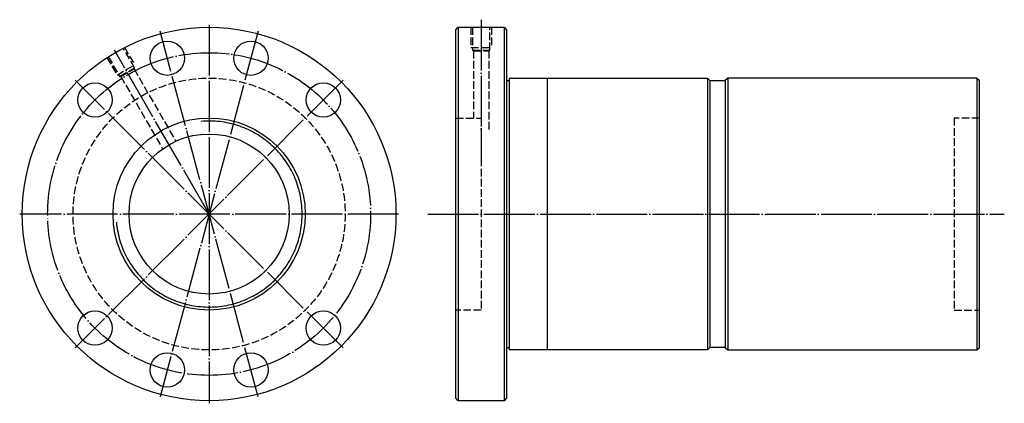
# Model space of a CAD drawing. Header units: millimetres. Extents: x -70 to 318, y 126 to 276.
import ezdxf

# ---------------------------------------------------------------- set-up
doc = ezdxf.new("R2010")
doc.units = ezdxf.units.MM
for name, pattern in [('CENTER', [22, 20, -1, 0, -1]), ('DASHED', [4, 3, -1]), ('THIN', [200000, 200000, 0])]:
    doc.linetypes.add(name, pattern=pattern)
doc.layers.add('NT', color=7, linetype='Continuous')

msp = doc.modelspace()

# ---------------------------------------------------------------- linework, layer by layer
at = {"layer": 'NT', "color": 3, "linetype": 'CENTER'}
for p, q in [((112, 276.5), (112, 222)), ((24.28, 271.96), (-14.28, 128.04)), ((24.28, 128.04), (-14.28, 271.96)), ((5, 274.5), (5, 125.5)), ((5, 200), (-32.25, 264.52)), ((57.68, 252.68), (-47.68, 147.32)), ((57.68, 147.32), (-47.68, 252.68)), ((79.5, 200), (-69.5, 200)), ((91, 200), (317.75, 200))]:
    msp.add_line(p, q, dxfattribs=at)
at = {"layer": 'NT', "color": 16, "linetype": 'Continuous'}
for p, q in [((102, 272.5), (103, 273.5)), ((102, 127.5), (102, 272.5)), ((103, 273.5), (121, 273.5)), ((103, 273.5), (103, 126.5)), ((121, 273.5), (122, 272.5)), ((121, 273.5), (121, 126.5)), ((122, 272.5), (122, 127.5)), ((122, 252.5), (123, 252.5)), ((123, 253.5), (123, 146.5)), ((123, 253.5), (201, 253.5)), ((138, 253.5), (138, 146.5)), ((201, 253.5), (202, 252.5)), ((201, 253.5), (201, 146.5)), ((202, 252.5), (202, 147.5)), ((202, 252.5), (208, 252.5)), ((209, 253.5), (208, 252.5)), ((208, 252.5), (208, 147.5)), ((307, 253.5), (209, 253.5)), ((209, 253.5), (209, 146.5)), ((307, 253.5), (307, 146.5)), ((307, 253.5), (308, 252.5)), ((308, 147.5), (308, 252.5)), ((122, 147.5), (123, 147.5)), ((202, 147.5), (201, 146.5)), ((208, 147.5), (202, 147.5)), ((208, 147.5), (209, 146.5)), ((307, 146.5), (308, 147.5)), ((201, 146.5), (123, 146.5)), ((209, 146.5), (307, 146.5)), ((103, 126.5), (102, 127.5)), ((121, 126.5), (103, 126.5)), ((122, 127.5), (121, 126.5))]:
    msp.add_line(p, q, dxfattribs=at)
at = {"layer": 'NT', "color": 1, "linetype": 'DASHED'}
for p, q in [((108, 273.5), (108, 265.5)), ((116, 273.5), (116, 265.5)), ((-28.29, 265.65), (-24.29, 258.72)), ((108, 265.5), (116, 265.5)), ((108.6, 264.5), (115.4, 264.5)), ((109, 264.27), (109, 237.8)), ((115, 264.27), (115, 232.8)), ((-35.21, 261.65), (-31.21, 254.72)), ((-31.21, 254.72), (-24.29, 258.72)), ((-30.19, 254.16), (-24.31, 257.56)), ((-24.54, 257.16), (-8.08, 228.66)), ((-29.73, 254.16), (-13.28, 225.66)), ((102, 237.8), (112, 237.8)), ((112, 237.8), (112, 162.2)), ((308, 237.8), (298, 237.8)), ((298, 237.8), (298, 162.2)), ((112, 162.2), (102, 162.2)), ((298, 162.2), (308, 162.2))]:
    msp.add_line(p, q, dxfattribs=at)
for points in [[(108.6, 273.5), (108.6, 264.5), (109, 264.27), (115, 264.27), (115.4, 264.5), (115.4, 273.5)], [(-34.69, 261.95), (-30.19, 254.16), (-29.73, 254.16), (-24.54, 257.16), (-24.31, 257.56), (-28.81, 265.35)]]:
    msp.add_lwpolyline(points, dxfattribs=at)
at = {"layer": 'NT', "color": 16, "linetype": 'Continuous'}
for centre, radius in [((5, 200), 73.5), ((-11.44, 261.34), 6.75), ((21.44, 261.34), 6.75), ((-39.9, 244.9), 6.75), ((49.9, 244.9), 6.75), ((5, 200), 37.8), ((5, 200), 31.5), ((-39.9, 155.1), 6.75), ((49.9, 155.1), 6.75), ((-11.44, 138.66), 6.75), ((21.44, 138.66), 6.75)]:
    msp.add_circle(centre, radius, dxfattribs=at)
at = {"layer": 'NT', "color": 3, "linetype": 'CENTER'}
msp.add_circle((5, 200), 63.5, dxfattribs=at)
at = {"layer": 'NT', "color": 1, "linetype": 'DASHED'}
msp.add_circle((5, 200), 53.5, dxfattribs=at)
at = {"layer": 'NT', "color": 5, "linetype": 'THIN'}
msp.add_arc((5, 200), 36.6, 185, 95, dxfattribs=at)

doc.saveas('drawing.dxf')
